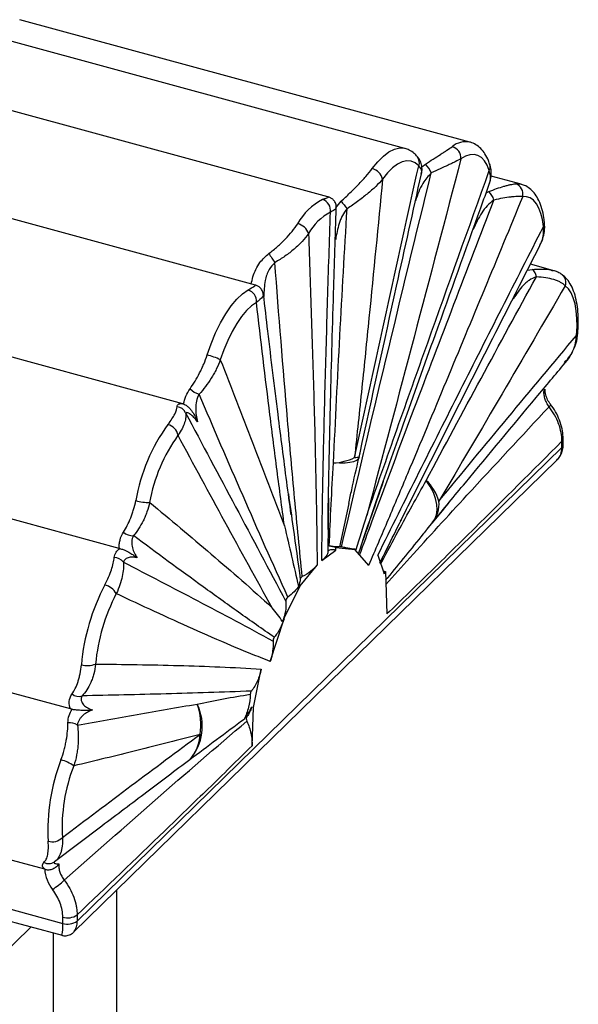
# Paper-space layout '_Trimétrica' of a CAD drawing. Header units: millimetres. Extents: x -964 to -385, y -1210 to 351.
# Tile 9 of 9: x -491 to -385, y 165 to 351. Entities that reach past the tile are written whole.
import ezdxf

# ---------------------------------------------------------------- set-up
doc = ezdxf.new("R2010")
doc.units = ezdxf.units.MM

psp = doc.layouts.new('_Trimétrica')

# ---------------------------------------------------------------- linework, layer by layer
at = {"color": 7, "linetype": 'Continuous', "lineweight": 25}
for p, q in [((-418.2, 326.38), (-503.11, 349.46)), ((-405.95, 327.56), (-490.85, 350.64)), ((-432.69, 317.23), (-515.43, 339.72)), ((-446.36, 300.58), (-528.53, 322.92)), ((-396.26, 319.62), (-401.92, 321.16)), ((-390.3, 303.38), (-394.51, 304.52)), ((-390.43, 303.36), (-390.32, 303.32)), ((-460.08, 278.24), (-539.54, 299.83)), ((-472.1, 250.97), (-551.69, 272.6)), ((-388.56, 269.97), (-388.56, 271.15)), ((-388.33, 270.45), (-388.33, 271.63)), ((-480.03, 180.69), (-388.56, 269.97)), ((-480.67, 178.6), (-389.49, 267.59)), ((-432.6, 260.44), (-432.7, 250.36)), ((-428.78, 259.45), (-430.51, 251.28)), ((-410.92, 258.33), (-413.02, 255.77)), ((-409.88, 259.6), (-410.97, 258.27)), ((-419.07, 256.15), (-418.85, 256.37)), ((-413.96, 254.59), (-412.89, 255.88)), ((-433.84, 248.7), (-431.22, 250.63)), ((-431.22, 250.63), (-431.18, 251.11)), ((-431.18, 251.11), (-427.6, 250.78)), ((-427.63, 250.67), (-427.6, 250.78)), ((-427.63, 250.67), (-425.02, 247.77)), ((-423.29, 249.66), (-422.12, 246.18)), ((-437.95, 243.93), (-434.75, 247.8)), ((-421.87, 246.62), (-421.57, 238.6)), ((-440.99, 237.7), (-437.95, 243.93)), ((-438.1, 243.96), (-437.95, 243.93)), ((-481.25, 220.7), (-559.81, 242.05)), ((-443.57, 229.67), (-440.96, 237.67)), ((-440.99, 237.7), (-440.96, 237.67)), ((-446.77, 220.95), (-445.3, 228.18)), ((-446.77, 220.95), (-447.09, 221.03)), ((-447.02, 213.75), (-446.77, 220.95)), ((-486.14, 190.48), (-564.23, 211.7)), ((-567.64, 203.33), (-482.73, 180.26)), ((-565.45, 200.47), (-482.87, 178.03)), ((-475.35, 198.62), (-484.29, 191.87)), ((-472.52, 121.63), (-472.52, 186.56)), ((-482.73, 180.26), (-482.73, 181.44)), ((-480.03, 181.87), (-480.03, 180.69)), ((-585.59, 85.05), (-488.71, 179.61)), ((-484.52, 178.47), (-484.52, 121.63))]:
    psp.add_line(p, q, dxfattribs=at)
at = {"color": 8, "linetype": 'Continuous', "lineweight": 25}
for p, q in [((-414.98, 322.89), (-414.31, 323.42)), ((-402.85, 317.97), (-402.37, 318.22)), ((-431.23, 315.18), (-430.22, 316.44)), ((-405.29, 311.07), (-405.22, 311.38)), ((-431.24, 309.19), (-431.3, 309.58)), ((-395.08, 303.39), (-394.17, 303.56)), ((-397.7, 298.02), (-397.41, 298.83))]:
    psp.add_line(p, q, dxfattribs=at)
at = {"color": 8, "linetype": 'Continuous', "lineweight": 25, "flags": 128}
for points in [[(-424.36, 322.56), (-423.3, 323.87), (-422.24, 324.94), (-421.18, 325.74), (-420.15, 326.25), (-419.16, 326.47), (-418.24, 326.39), (-418.2, 326.38)], [(-397.33, 319.7), (-396.49, 319.68), (-396.26, 319.62)], [(-426.81, 268.14), (-426.97, 267.83), (-427.33, 267.54), (-427.87, 267.31), (-428.59, 267.15), (-429.47, 267.05), (-430.49, 267.03), (-431.64, 267.07)], [(-427.68, 268.09), (-427.41, 268.11), (-427.19, 268.14), (-427.01, 268.18), (-426.87, 268.24), (-426.79, 268.3), (-426.76, 268.36)]]:
    psp.add_lwpolyline(points, dxfattribs=at)
at = {"color": 7, "linetype": 'Continuous', "lineweight": 25, "flags": 128}
for points in [[(-402.26, 322.18), (-402.66, 323.2), (-403.16, 324.03), (-403.75, 324.65), (-404.41, 325.05), (-405.14, 325.23), (-405.92, 325.18), (-406.75, 324.9), (-407.6, 324.41)], [(-415.58, 323.06), (-416.24, 323.65), (-416.99, 323.98), (-417.8, 324.05), (-418.67, 323.86), (-419.58, 323.41), (-420.52, 322.7), (-421.46, 321.76), (-422.39, 320.59)], [(-392.05, 311.63), (-392.24, 312.95), (-392.53, 314.12), (-392.91, 315.13), (-393.37, 315.95), (-393.92, 316.59), (-394.54, 317.03), (-395.22, 317.26), (-395.96, 317.28)], [(-455.48, 287.43), (-454.73, 289.55), (-453.89, 291.58), (-452.97, 293.46), (-451.98, 295.17), (-450.95, 296.67), (-449.89, 297.94), (-448.82, 298.96), (-447.77, 299.7)], [(-385.79, 291.13), (-385.71, 292.78), (-385.73, 294.33), (-385.85, 295.76), (-386.08, 297.05), (-386.41, 298.19), (-386.83, 299.14), (-387.34, 299.91), (-387.93, 300.48)], [(-446.2, 297.35), (-447.13, 296.69), (-448.07, 295.8), (-449, 294.68), (-449.91, 293.35), (-450.78, 291.84), (-451.6, 290.18), (-452.34, 288.4), (-453, 286.52)], [(-413.02, 255.77), (-412.53, 256.47), (-412.22, 257.3), (-412.09, 258.24), (-412.14, 259.26), (-412.39, 260.35), (-412.81, 261.49), (-413.41, 262.64), (-414.16, 263.78)], [(-422.12, 246.18), (-422.06, 246.28), (-421.87, 246.62)]]:
    psp.add_lwpolyline(points, dxfattribs=at)
at = {"color": 8, "linetype": 'Continuous', "lineweight": 25}
for centre, radius, start, end in [((-406.71, 323.74), 3.9, 78.7183, 130.1558), ((-417.17, 323.74), 1.73, 336.7068, 39.4454), ((-403.43, 322.88), 1.37, 329.1773, 16.7691), ((-392.78, 312.25), 0.951, 319.9014, 4.2783), ((-389.65, 301.12), 1.84, 339.4004, 51.612), ((-385.99, 291.51), 0.43, 297.8607, 352.0842), ((-391.36, 278.29), 0.719, 302.0011, 343.0658), ((-388.99, 271.65), 0.664, 310.6336, 358.1164), ((-391.79, 269.86), 3.23, 315.3545, 1.9113), ((-388.99, 270.47), 0.664, 310.6406, 357.9975), ((-490.83, 179.65), 8.12, 348.4642, 4.2908), ((-482.94, 180.43), 2.92, 321.8519, 5.1301)]:
    psp.add_arc(centre, radius, start, end, dxfattribs=at)
at = {"color": 7, "linetype": 'Continuous', "lineweight": 25}
for centre, radius, start, end in [((-409.89, 324.52), 2.29, 357.1117, 73.2773), ((-418.28, 319.56), 5.54, 23.595, 44.2317), ((-425.02, 319.93), 2.71, 14.2814, 75.9525), ((-397.96, 317.75), 2.06, 346.9447, 72.0757), ((-404.42, 315.83), 3.15, 14.896, 49.3768), ((-428.31, 306.51), 11.58, 117.9042, 150.7166), ((-434.38, 314.67), 2.17, 351.5915, 72.4699), ((-384.35, 351.54), 57.76, 217.4302, 219.2349), ((-427.45, 305.32), 10.22, 117.9042, 150.7166), ((-439.08, 309.37), 2.88, 19.218, 76.4932), ((-429.1, 314.95), 16.94, 209.5865, 216.5123), ((-395.39, 301.94), 2.03, 6.3402, 53.1032), ((-448.43, 297.56), 2.24, 354.6012, 72.8822), ((-458.61, 275.02), 12.8, 63.9903, 75.821), ((-456, 283.67), 3.76, 223.8963, 254.6308), ((-461.36, 275.73), 1.96, 23.3865, 83.9789), ((-434.61, 253.93), 34.87, 144.2125, 170.0094), ((-463.54, 271.8), 2.61, 10.6785, 75.4738), ((-436.03, 254.29), 30.77, 144.2125, 170.0094), ((-432.22, 277.47), 10.42, 273.2262, 295.8184), ((-436.53, 270.5), 10, 346.3344, 347.6895), ((-420.82, 257), 9.51, 17.6414, 45.5005), ((-466.52, 268.04), 8.41, 253.2814, 271.3625), ((-417.14, 259.28), 5.41, 319.5935, 6.3675), ((-469.55, 255.87), 2.51, 226.657, 273.5128), ((-434.41, 240.25), 11.33, 73.433, 80.025), ((-472.99, 247.16), 2.09, 35.931, 90.9066), ((-421.72, 247.72), 1.11, 237.7271, 262.6087), ((-439.38, 225.48), 40, 152.2916, 174.8985), ((-475.53, 240.85), 3.31, 28.6167, 77.1313), ((-441.37, 226.03), 35.3, 152.2916, 174.8985), ((-478.05, 232.71), 3.85, 252.3056, 293.1788), ((-479.71, 225.07), 2, 230.5292, 288.0076), ((-465.93, 217.42), 9.53, 318.6139, 26.085), ((-467.7, 217.75), 11.03, 350.2915, 20.4433), ((-481.38, 215.7), 2.4, 53.9919, 99.0088), ((-447.52, 218.23), 1.13, 141.2092, 153.1682), ((-464.57, 216.26), 7.75, 318.4012, 357.2859), ((-448.96, 197.83), 36.59, 158.7725, 183.2416), ((-484.6, 204.6), 6.66, 53.6884, 76.6441), ((-450.57, 198.27), 32.28, 158.7725, 183.2416), ((-484.72, 198.37), 2.72, 253.6133, 315.1048), ((-485.36, 193.36), 1.83, 240.041, 305.7144), ((-479.35, 190.92), 6.8, 183.7278, 218.6545), ((-493.63, 200.4), 16.4, 303.1462, 313.045), ((-481.82, 184.38), 3.08, 252.696, 305.3989), ((-481.82, 183.2), 3.08, 252.696, 305.3989)]:
    psp.add_arc(centre, radius, start, end, dxfattribs=at)
for points, knots in [([(-414.31, 323.42), (-413.3, 324.07), (-412.34, 324.68), (-411.25, 325.38), (-411.04, 325.52), (-410.63, 325.78), (-410.43, 325.91), (-409.87, 326.28), (-409.53, 326.51), (-409.23, 326.72)], [0, 0, 0, 0, 0.5, 0.5, 0.625, 0.625, 0.75, 0.75, 1, 1, 1, 1]), ([(-402.12, 323.27), (-402.21, 323.55), (-402.47, 324.29), (-403.02, 325.34), (-403.81, 326.35), (-404.74, 327.07), (-405.5, 327.48), (-405.95, 327.55), (-406.02, 327.56)], [0, 0, 0, 0, 0.131897, 0.362628, 0.575142, 0.772325, 0.962064, 1, 1, 1, 1]), ([(-415.84, 324.84), (-416.02, 325.04), (-416.47, 325.52), (-417.24, 326.06), (-417.88, 326.25), (-418.15, 326.33)], [0, 0, 0, 0, 0.291143, 0.701198, 1, 1, 1, 1]), ([(-427.68, 268.09), (-425.69, 277.25), (-423.67, 286.41), (-419.64, 304.74), (-417.61, 313.9), (-415.58, 323.06)], [0, 0, 0, 0, 0.5, 0.5, 1, 1, 1, 1]), ([(-407.6, 324.41), (-410.54, 313.2), (-413.49, 301.99), (-419.42, 279.58), (-422.39, 268.38), (-425.38, 257.18)], [0, 0, 0, 0, 0.5, 0.5, 1, 1, 1, 1]), ([(-415.08, 321.53), (-415.05, 321.61), (-414.93, 322.01), (-414.92, 322.79), (-415.16, 323.79), (-415.5, 324.5), (-415.81, 324.79), (-415.85, 324.83)], [0, 0, 0, 0, 0.0795863, 0.3700914, 0.6515113, 0.9505884, 1, 1, 1, 1]), ([(-407.6, 324.41), (-407.91, 324.24), (-408.27, 324.06), (-408.87, 323.76), (-409.08, 323.66), (-409.53, 323.45), (-409.77, 323.34), (-410.49, 323), (-411, 322.77), (-412.07, 322.28), (-412.63, 322.03), (-413.21, 321.77)], [0, 0, 0, 0, 0.25, 0.25, 0.375, 0.375, 0.5, 0.5, 0.75, 0.75, 1, 1, 1, 1]), ([(-402.3, 319.61), (-402.22, 319.8), (-401.98, 320.38), (-401.86, 321.4), (-401.87, 322.45), (-402.09, 323.05), (-402.16, 323.26)], [0, 0, 0, 0, 0.161401, 0.500765, 0.822968, 1, 1, 1, 1]), ([(-430.22, 316.44), (-429.64, 316.94), (-429.08, 317.46), (-428, 318.49), (-427.48, 319.01), (-426.72, 319.79), (-426.47, 320.05), (-426, 320.57), (-425.77, 320.83), (-425.11, 321.58), (-424.71, 322.07), (-424.36, 322.56)], [0, 0, 0, 0, 0.25, 0.25, 0.5, 0.5, 0.625, 0.625, 0.75, 0.75, 1, 1, 1, 1]), ([(-430.12, 251.23), (-427.38, 263), (-424.59, 274.77), (-418.94, 298.28), (-416.08, 310.03), (-413.21, 321.77)], [0, 0, 0, 0, 0.5, 0.5, 1, 1, 1, 1]), ([(-426.77, 268.36), (-426.73, 268.57), (-424.42, 279.23), (-420.52, 296.97), (-416.63, 314.5), (-415.06, 321.56)], [0, 0, 0, 0, 0.011324, 0.601776, 1, 1, 1, 1]), ([(-425.38, 257.18), (-423.48, 262.62), (-421.57, 268.05), (-417.74, 278.9), (-415.81, 284.32), (-410.02, 300.56), (-406.14, 311.38), (-402.26, 322.18)], [0, 0, 0, 0, 0.25, 0.25, 0.5, 0.5, 1, 1, 1, 1]), ([(-422.39, 320.59), (-422.76, 320.13), (-423.2, 319.67), (-423.93, 318.96), (-424.19, 318.73), (-424.73, 318.25), (-425.02, 318.01), (-425.89, 317.29), (-426.49, 316.82), (-427.75, 315.9), (-428.41, 315.45), (-429.09, 315.01)], [0, 0, 0, 0, 0.25, 0.25, 0.375, 0.375, 0.5, 0.5, 0.75, 0.75, 1, 1, 1, 1]), ([(-422.39, 320.59), (-423.23, 311.87), (-424.08, 303.14), (-425.4, 290.02), (-425.84, 285.64), (-426.75, 276.88), (-427.21, 272.49), (-427.68, 268.09)], [0, 0, 0, 0, 0.5, 0.5, 0.75, 0.75, 1, 1, 1, 1]), ([(-426.12, 252.46), (-425.26, 254.97), (-422.75, 262.26), (-418.18, 275.19), (-411.61, 293.57), (-406.19, 308.7), (-402.79, 318.14), (-402.25, 319.62)], [0, 0, 0, 0, 0.111654, 0.323058, 0.576881, 0.933626, 1, 1, 1, 1]), ([(-402.37, 318.22), (-401.33, 318.64), (-400.37, 318.98), (-399.29, 319.29), (-399.08, 319.35), (-398.67, 319.46), (-398.48, 319.5), (-397.93, 319.62), (-397.6, 319.67), (-397.33, 319.7)], [0, 0, 0, 0, 0.5, 0.5, 0.625, 0.625, 0.75, 0.75, 1, 1, 1, 1]), ([(-391.83, 312.32), (-391.87, 312.64), (-391.98, 313.59), (-392.3, 315.05), (-392.85, 316.53), (-393.56, 317.74), (-394.4, 318.65), (-395.28, 319.3), (-395.92, 319.49), (-396.2, 319.57)], [0, 0, 0, 0, 0.0917182, 0.2705119, 0.4522855, 0.6123382, 0.759327, 0.897036, 1, 1, 1, 1]), ([(-431.15, 315.19), (-431.14, 315.32), (-431.11, 315.7), (-431.35, 316.27), (-431.76, 316.77), (-432.21, 317.07), (-432.54, 317.2), (-432.68, 317.22), (-432.69, 317.23)], [0, 0, 0, 0, 0.136211, 0.394218, 0.624178, 0.813089, 0.975695, 1, 1, 1, 1]), ([(-395.96, 317.28), (-400.76, 305.64), (-405.58, 294.02), (-412.83, 276.62), (-415.25, 270.82), (-418.9, 262.16), (-420.12, 259.27), (-422.56, 253.51), (-423.79, 250.63), (-425.02, 247.77)], [0, 0, 0, 0, 0.5, 0.5, 0.75, 0.75, 0.875, 0.875, 1, 1, 1, 1]), ([(-401.38, 316.64), (-401.86, 316.33), (-402.28, 315.97), (-403.04, 315.15), (-403.38, 314.69), (-403.99, 313.73), (-404.27, 313.23), (-404.8, 312.18), (-405.05, 311.63), (-405.29, 311.07)], [0, 0, 0, 0, 0.25, 0.25, 0.5, 0.5, 0.75, 0.75, 1, 1, 1, 1]), ([(-395.96, 317.28), (-396.23, 317.31), (-396.56, 317.31), (-397.13, 317.29), (-397.34, 317.28), (-397.77, 317.25), (-397.99, 317.22), (-398.69, 317.14), (-399.19, 317.07), (-400.24, 316.88), (-400.8, 316.77), (-401.38, 316.64)], [0, 0, 0, 0, 0.25, 0.25, 0.375, 0.375, 0.5, 0.5, 0.75, 0.75, 1, 1, 1, 1]), ([(-433.84, 248.7), (-433.83, 251.38), (-433.8, 254.08), (-433.72, 259.5), (-433.67, 262.22), (-433.51, 270.39), (-433.38, 275.86), (-433.08, 286.83), (-432.92, 292.32), (-432.59, 303.33), (-432.41, 308.84), (-432.23, 314.35)], [0, 0, 0, 0, 0.125, 0.125, 0.25, 0.25, 0.5, 0.5, 0.75, 0.75, 1, 1, 1, 1]), ([(-432.68, 254.53), (-432.67, 255.69), (-432.64, 259.54), (-432.47, 267.13), (-432.17, 280.81), (-431.7, 297.14), (-431.29, 309.84), (-431.12, 315.2)], [0, 0, 0, 0, 0.058136, 0.194632, 0.376179, 0.737202, 1, 1, 1, 1]), ([(-431.64, 267.07), (-431.28, 275.06), (-430.88, 283.05), (-430.02, 299.03), (-429.56, 307.02), (-429.09, 315.01)], [0, 0, 0, 0, 0.5, 0.5, 1, 1, 1, 1]), ([(-429.09, 315.01), (-429.44, 314.61), (-429.72, 314.17), (-430.09, 313.46), (-430.2, 313.22), (-430.4, 312.73), (-430.49, 312.49), (-430.73, 311.74), (-430.86, 311.23), (-431.08, 310.22), (-431.17, 309.7), (-431.24, 309.19)], [0, 0, 0, 0, 0.25, 0.25, 0.375, 0.375, 0.5, 0.5, 0.75, 0.75, 1, 1, 1, 1]), ([(-443.83, 306.59), (-443.27, 306.99), (-442.74, 307.42), (-441.7, 308.33), (-441.22, 308.8), (-440.29, 309.75), (-439.85, 310.25), (-439.07, 311.21), (-438.71, 311.69), (-438.4, 312.17)], [0, 0, 0, 0, 0.25, 0.25, 0.5, 0.5, 0.75, 0.75, 1, 1, 1, 1]), ([(-392.75, 308.07), (-392.64, 308.25), (-392.29, 308.88), (-391.96, 310.01), (-391.75, 311.26), (-391.83, 312.02), (-391.86, 312.32)], [0, 0, 0, 0, 0.140978, 0.478928, 0.800784, 1, 1, 1, 1]), ([(-436.36, 310.32), (-436.7, 309.82), (-437.1, 309.33), (-438.01, 308.36), (-438.52, 307.87), (-439.61, 306.93), (-440.19, 306.48), (-441.42, 305.63), (-442.05, 305.23), (-442.71, 304.87)], [0, 0, 0, 0, 0.25, 0.25, 0.5, 0.5, 0.75, 0.75, 1, 1, 1, 1]), ([(-436.36, 310.32), (-436.18, 305.16), (-436, 300), (-435.67, 289.65), (-435.51, 284.47), (-435.21, 274.07), (-435.08, 268.86), (-434.92, 261.01), (-434.87, 258.38), (-434.79, 253.11), (-434.76, 250.47), (-434.75, 247.8)], [0, 0, 0, 0, 0.25, 0.25, 0.5, 0.5, 0.75, 0.75, 0.875, 0.875, 1, 1, 1, 1]), ([(-423.29, 249.66), (-420.71, 254.88), (-418.12, 260.08), (-412.93, 270.44), (-410.33, 275.6), (-402.51, 291.08), (-397.28, 301.36), (-392.05, 311.63)], [0, 0, 0, 0, 0.25, 0.25, 0.5, 0.5, 1, 1, 1, 1]), ([(-392.75, 308.09), (-392.62, 308.34), (-392.24, 309.01), (-391.97, 310.22), (-392.02, 311.16), (-392.05, 311.63)], [0, 0, 0, 0, 0.220695, 0.60371, 1, 1, 1, 1]), ([(-422.9, 248.19), (-421.11, 251.8), (-416.83, 260.49), (-409.32, 275.37), (-401.03, 291.72), (-395.27, 303.02), (-392.7, 308.06)], [0, 0, 0, 0, 0.178823, 0.430314, 0.745886, 1, 1, 1, 1]), ([(-437.53, 245.64), (-438.04, 250.56), (-438.52, 255.49), (-439.45, 265.35), (-439.89, 270.29), (-441.17, 285.1), (-441.96, 294.99), (-442.71, 304.87)], [0, 0, 0, 0, 0.25, 0.25, 0.5, 0.5, 1, 1, 1, 1]), ([(-388.52, 302.54), (-388.65, 302.64), (-389.04, 302.94), (-389.67, 303.21), (-390.22, 303.34), (-390.43, 303.38)], [0, 0, 0, 0, 0.2243563, 0.6953096, 1, 1, 1, 1]), ([(-385.56, 291.46), (-385.54, 291.83), (-385.46, 292.91), (-385.46, 294.63), (-385.61, 296.55), (-385.94, 298.31), (-386.45, 299.85), (-387.11, 301.12), (-387.81, 302), (-388.32, 302.42), (-388.51, 302.57)], [0, 0, 0, 0, 0.075601, 0.220341, 0.366462, 0.514761, 0.665838, 0.802169, 0.927697, 1, 1, 1, 1]), ([(-414.16, 263.78), (-410.73, 270.2), (-407.28, 276.61), (-400.35, 289.4), (-396.87, 295.78), (-393.38, 302.16)], [0, 0, 0, 0, 0.5, 0.5, 1, 1, 1, 1]), ([(-393.38, 302.16), (-393.9, 302), (-394.34, 301.78), (-394.95, 301.36), (-395.15, 301.21), (-395.52, 300.89), (-395.7, 300.72), (-396.21, 300.18), (-396.52, 299.78), (-397.13, 298.94), (-397.42, 298.49), (-397.7, 298.02)], [0, 0, 0, 0, 0.25, 0.25, 0.375, 0.375, 0.5, 0.5, 0.75, 0.75, 1, 1, 1, 1]), ([(-387.93, 300.48), (-388.16, 300.71), (-388.46, 300.93), (-389, 301.22), (-389.2, 301.31), (-389.62, 301.48), (-389.85, 301.56), (-390.55, 301.77), (-391.07, 301.88), (-392.17, 302.06), (-392.76, 302.12), (-393.38, 302.16)], [0, 0, 0, 0, 0.25, 0.25, 0.375, 0.375, 0.5, 0.5, 0.75, 0.75, 1, 1, 1, 1]), ([(-444.9, 298.84), (-444.91, 298.99), (-444.94, 299.38), (-445.28, 299.93), (-445.78, 300.36), (-446.17, 300.55), (-446.34, 300.58), (-446.36, 300.58)], [0, 0, 0, 0, 0.172525, 0.476926, 0.748346, 0.975823, 1, 1, 1, 1]), ([(-439.63, 257.31), (-439.91, 259.38), (-440.76, 265.67), (-442.24, 277.16), (-443.69, 288.97), (-444.58, 296.54), (-444.86, 298.85)], [0, 0, 0, 0, 0.150577, 0.459122, 0.834302, 1, 1, 1, 1]), ([(-387.93, 300.48), (-391.89, 293.68), (-395.86, 286.9), (-403.8, 273.36), (-407.78, 266.6), (-411.76, 259.88)], [0, 0, 0, 0, 0.5, 0.5, 1, 1, 1, 1]), ([(-440.91, 255.19), (-441.38, 258.65), (-441.84, 262.14), (-442.75, 269.13), (-443.19, 272.64), (-444.51, 283.2), (-445.36, 290.26), (-446.2, 297.35)], [0, 0, 0, 0, 0.25, 0.25, 0.5, 0.5, 1, 1, 1, 1]), ([(-388.1, 285.8), (-388.02, 285.88), (-387.53, 286.37), (-386.85, 287.43), (-386.11, 288.92), (-385.68, 290.28), (-385.62, 291.13), (-385.6, 291.46)], [0, 0, 0, 0, 0.050059, 0.325362, 0.590597, 0.843374, 1, 1, 1, 1]), ([(-411.76, 259.88), (-407.44, 265.13), (-403.11, 270.35), (-394.45, 280.77), (-390.12, 285.96), (-385.79, 291.13)], [0, 0, 0, 0, 0.5, 0.5, 1, 1, 1, 1]), ([(-458.71, 281.06), (-458.39, 281.52), (-458.07, 281.99), (-457.47, 282.98), (-457.18, 283.5), (-456.77, 284.3), (-456.63, 284.58), (-456.37, 285.13), (-456.24, 285.41), (-455.89, 286.26), (-455.67, 286.84), (-455.48, 287.43)], [0, 0, 0, 0, 0.25, 0.25, 0.5, 0.5, 0.625, 0.625, 0.75, 0.75, 1, 1, 1, 1]), ([(-453, 286.52), (-453.22, 285.91), (-453.47, 285.31), (-453.9, 284.44), (-454.05, 284.15), (-454.37, 283.59), (-454.54, 283.3), (-455.05, 282.48), (-455.42, 281.96), (-456.18, 280.96), (-456.58, 280.49), (-457, 280.04)], [0, 0, 0, 0, 0.25, 0.25, 0.375, 0.375, 0.5, 0.5, 0.75, 0.75, 1, 1, 1, 1]), ([(-453, 286.52), (-450.97, 281.32), (-448.95, 276.12), (-444.92, 265.68), (-442.9, 260.44), (-440.91, 255.19)], [0, 0, 0, 0, 0.5, 0.5, 1, 1, 1, 1]), ([(-412.89, 255.96), (-410.85, 258.43), (-404.37, 266.26), (-396.05, 276.26), (-389.77, 283.75), (-387.95, 285.93)], [0, 0, 0, 0, 0.245677, 0.780846, 1, 1, 1, 1]), ([(-459.93, 278.19), (-459.83, 278.69), (-459.68, 279.19), (-459.28, 280.16), (-459.03, 280.62), (-458.71, 281.06)], [0, 0, 0, 0, 0.5, 0.5, 1, 1, 1, 1]), ([(-390.98, 277.68), (-391.16, 277.92), (-391.32, 278.18), (-391.58, 278.7), (-391.69, 278.97), (-391.85, 279.52), (-391.9, 279.79), (-391.95, 280.33), (-391.94, 280.59), (-391.91, 280.85)], [0, 0, 0, 0, 0.25, 0.25, 0.5, 0.5, 0.75, 0.75, 1, 1, 1, 1]), ([(-391.77, 280.94), (-391.77, 280.93), (-391.77, 280.89), (-391.85, 280.86), (-391.9, 280.85), (-391.91, 280.85)], [0, 0, 0, 0, 0.281376, 0.98628, 1, 1, 1, 1]), ([(-390.67, 278.08), (-390.78, 278.23), (-391.1, 278.67), (-391.49, 279.46), (-391.73, 280.32), (-391.72, 280.78), (-391.72, 280.98)], [0, 0, 0, 0, 0.1510873, 0.4600413, 0.7677535, 1, 1, 1, 1]), ([(-457, 280.04), (-457.24, 279.62), (-457.39, 279.18), (-457.59, 278.28), (-457.64, 277.82), (-457.65, 276.93), (-457.61, 276.5), (-457.5, 275.65), (-457.42, 275.24), (-457.32, 274.85)], [0, 0, 0, 0, 0.25, 0.25, 0.5, 0.5, 0.75, 0.75, 1, 1, 1, 1]), ([(-440.25, 241.76), (-443.12, 248.1), (-445.93, 254.47), (-451.5, 267.23), (-454.26, 273.63), (-457, 280.04)], [0, 0, 0, 0, 0.5, 0.5, 1, 1, 1, 1]), ([(-462.89, 274.32), (-462.59, 274.7), (-462.34, 275.05), (-461.91, 275.71), (-461.73, 276.02), (-461.31, 276.86), (-461.18, 277.32), (-461.16, 277.68)], [0, 0, 0, 0, 0.25, 0.25, 0.5, 0.5, 1, 1, 1, 1]), ([(-461.16, 277.68), (-461.14, 277.93), (-461.01, 278.1), (-460.72, 278.24), (-460.6, 278.27), (-460.35, 278.28), (-460.22, 278.27), (-460.08, 278.24)], [0, 0, 0, 0, 0.5, 0.5, 0.75, 0.75, 1, 1, 1, 1]), ([(-459.93, 278.19), (-459.72, 278.11), (-459.5, 277.99), (-459.12, 277.7), (-458.96, 277.55), (-458.67, 277.24), (-458.55, 277.09), (-458.33, 276.8), (-458.24, 276.65), (-457.97, 276.22), (-457.82, 275.94), (-457.56, 275.39), (-457.44, 275.12), (-457.32, 274.85)], [0, 0, 0, 0, 0.125, 0.125, 0.25, 0.25, 0.375, 0.375, 0.5, 0.5, 0.75, 0.75, 1, 1, 1, 1]), ([(-457.32, 274.85), (-457.54, 275.15), (-457.76, 275.42), (-458.21, 275.89), (-458.44, 276.09), (-458.76, 276.31), (-458.87, 276.38), (-459.07, 276.48), (-459.16, 276.52), (-459.41, 276.6), (-459.54, 276.59), (-459.56, 276.51)], [0, 0, 0, 0, 0.25, 0.25, 0.5, 0.5, 0.625, 0.625, 0.75, 0.75, 1, 1, 1, 1]), ([(-388.56, 271.15), (-388.56, 271.69), (-388.67, 272.79), (-388.98, 273.91), (-389.39, 275.04), (-389.65, 275.59), (-390.1, 276.39), (-390.26, 276.65), (-390.6, 277.17), (-390.79, 277.43), (-390.98, 277.68)], [0, 0, 0, 0, 0.25, 0.5, 0.5, 0.75, 0.75, 0.875, 0.875, 1, 1, 1, 1]), ([(-388.33, 271.63), (-388.36, 272.13), (-388.4, 273.16), (-388.82, 274.75), (-389.51, 276.32), (-390.15, 277.44), (-390.61, 277.98), (-390.69, 278.07)], [0, 0, 0, 0, 0.223837, 0.464352, 0.707675, 0.951683, 1, 1, 1, 1]), ([(-459.56, 276.51), (-459.51, 276.25), (-459.5, 275.97), (-459.55, 275.36), (-459.62, 275.03), (-459.85, 274.32), (-460.01, 273.93), (-460.42, 273.13), (-460.67, 272.71), (-460.98, 272.28)], [0, 0, 0, 0, 0.25, 0.25, 0.5, 0.5, 0.75, 0.75, 1, 1, 1, 1]), ([(-459.56, 276.51), (-456.43, 270.63), (-453.28, 264.74), (-446.98, 252.91), (-443.81, 246.96), (-440.64, 240.97)], [0, 0, 0, 0, 0.5, 0.5, 1, 1, 1, 1]), ([(-443.21, 239.77), (-446.2, 245.13), (-449.17, 250.53), (-455.09, 261.38), (-458.04, 266.82), (-460.98, 272.28)], [0, 0, 0, 0, 0.5, 0.5, 1, 1, 1, 1]), ([(-388.56, 271.15), (-394.06, 265.65), (-399.56, 260.18), (-407.81, 252.02), (-410.56, 249.32), (-416.07, 243.93), (-418.82, 241.25), (-421.57, 238.6)], [0, 0, 0, 0, 0.5, 0.5, 0.75, 0.75, 1, 1, 1, 1]), ([(-389.51, 267.61), (-389.31, 267.82), (-388.86, 268.28), (-388.46, 269.22), (-388.33, 269.99), (-388.33, 270.4), (-388.33, 270.45)], [0, 0, 0, 0, 0.273931, 0.613289, 0.954979, 1, 1, 1, 1]), ([(-428.76, 259.45), (-428.58, 260.3), (-427.97, 263.17), (-427.34, 266.06), (-426.82, 268.07), (-426.81, 268.13)], [0, 0, 0, 0, 0.293361, 0.979353, 1, 1, 1, 1]), ([(-422.25, 263.6), (-422.35, 263.31), (-423.93, 258.76), (-425.51, 254.21), (-426.98, 249.95)], [0, 0, 0, 0, 0.062933, 1, 1, 1, 1]), ([(-471.27, 254.05), (-471.02, 254.44), (-470.78, 254.86), (-470.32, 255.75), (-470.11, 256.22), (-469.81, 256.97), (-469.71, 257.23), (-469.53, 257.75), (-469.44, 258.02), (-469.2, 258.84), (-469.06, 259.4), (-468.94, 259.98)], [0, 0, 0, 0, 0.25, 0.25, 0.5, 0.5, 0.625, 0.625, 0.75, 0.75, 1, 1, 1, 1]), ([(-440.16, 261.25), (-439.86, 259.1), (-439.13, 253.77), (-438.37, 248.39), (-437.92, 245.18)], [0, 0, 0, 0, 0.402416, 1, 1, 1, 1]), ([(-466.32, 259.63), (-466.47, 259.01), (-466.64, 258.41), (-466.95, 257.54), (-467.06, 257.26), (-467.3, 256.7), (-467.43, 256.43), (-467.82, 255.63), (-468.11, 255.13), (-468.72, 254.2), (-469.05, 253.77), (-469.39, 253.37)], [0, 0, 0, 0, 0.25, 0.25, 0.375, 0.375, 0.5, 0.5, 0.75, 0.75, 1, 1, 1, 1]), ([(-466.32, 259.63), (-462.44, 256.41), (-458.56, 253.17), (-452.78, 248.23), (-450.85, 246.57), (-447.02, 243.21), (-445.11, 241.51), (-443.21, 239.77)], [0, 0, 0, 0, 0.5, 0.5, 0.75, 0.75, 1, 1, 1, 1]), ([(-440.91, 255.19), (-440.44, 253.27), (-440, 251.37), (-439.12, 247.57), (-438.7, 245.69), (-438.28, 243.81)], [0, 0, 0, 0, 0.5, 0.5, 1, 1, 1, 1]), ([(-413.98, 254.6), (-414.23, 254.3), (-415.62, 252.6), (-416.98, 250.93), (-418.09, 249.56)], [0, 0, 0, 0, 0.181005, 1, 1, 1, 1]), ([(-472.1, 250.97), (-472.1, 251.23), (-472.09, 251.49), (-472.03, 252.01), (-471.99, 252.28), (-471.79, 253.06), (-471.58, 253.57), (-471.27, 254.05)], [0, 0, 0, 0, 0.25, 0.25, 0.5, 0.5, 1, 1, 1, 1]), ([(-469.39, 253.37), (-469.59, 253), (-469.68, 252.61), (-469.72, 252.03), (-469.71, 251.84), (-469.67, 251.46), (-469.64, 251.28), (-469.5, 250.74), (-469.37, 250.4), (-469.06, 249.76), (-468.88, 249.46), (-468.68, 249.19)], [0, 0, 0, 0, 0.25, 0.25, 0.375, 0.375, 0.5, 0.5, 0.75, 0.75, 1, 1, 1, 1]), ([(-442.82, 234.21), (-445.09, 235.77), (-447.33, 237.35), (-451.8, 240.52), (-454.02, 242.11), (-460.65, 246.91), (-465.03, 250.13), (-469.39, 253.37)], [0, 0, 0, 0, 0.25, 0.25, 0.5, 0.5, 1, 1, 1, 1]), ([(-473.02, 249.25), (-472.98, 249.63), (-472.85, 249.96), (-472.48, 250.52), (-472.25, 250.76), (-471.99, 250.94)], [0, 0, 0, 0, 0.5, 0.5, 1, 1, 1, 1]), ([(-471.99, 250.94), (-471.77, 250.89), (-471.53, 250.81), (-471.1, 250.65), (-470.91, 250.56), (-470.56, 250.4), (-470.41, 250.32), (-470.12, 250.16), (-469.99, 250.09), (-469.63, 249.87), (-469.42, 249.73), (-469.03, 249.45), (-468.85, 249.32), (-468.68, 249.19)], [0, 0, 0, 0, 0.125, 0.125, 0.25, 0.25, 0.375, 0.375, 0.5, 0.5, 0.75, 0.75, 1, 1, 1, 1]), ([(-431.22, 250.63), (-431.37, 250.67), (-431.54, 250.7), (-431.87, 250.72), (-432.04, 250.71), (-432.33, 250.65), (-432.46, 250.61), (-432.64, 250.5), (-432.69, 250.43), (-432.7, 250.36)], [0, 0, 0, 0, 0.25, 0.25, 0.5, 0.5, 0.75, 0.75, 1, 1, 1, 1]), ([(-430.51, 251.28), (-430.61, 251.24), (-430.82, 251.23), (-431.31, 251.26), (-431.51, 251.28), (-431.94, 251.34), (-432.18, 251.37), (-432.45, 251.41)], [0, 0, 0, 0, 0.5, 0.5, 0.75, 0.75, 1, 1, 1, 1]), ([(-430.12, 251.23), (-430.23, 251.25), (-430.32, 251.26), (-430.45, 251.28), (-430.49, 251.28), (-430.51, 251.28)], [0, 0, 0, 0, 0.5, 0.5, 1, 1, 1, 1]), ([(-427.36, 250.76), (-427.7, 250.8), (-428.1, 250.86), (-428.79, 250.98), (-429.04, 251.02), (-429.56, 251.12), (-429.84, 251.17), (-430.12, 251.23)], [0, 0, 0, 0, 0.5, 0.5, 0.75, 0.75, 1, 1, 1, 1]), ([(-474.79, 244.08), (-474.51, 244.59), (-474.28, 245.09), (-473.87, 246.05), (-473.69, 246.51), (-473.27, 247.81), (-473.1, 248.58), (-473.02, 249.25)], [0, 0, 0, 0, 0.25, 0.25, 0.5, 0.5, 1, 1, 1, 1]), ([(-468.68, 249.19), (-468.94, 249.26), (-469.21, 249.31), (-469.73, 249.33), (-469.98, 249.31), (-470.47, 249.19), (-470.7, 249.09), (-471.07, 248.81), (-471.22, 248.62), (-471.29, 248.39)], [0, 0, 0, 0, 0.25, 0.25, 0.5, 0.5, 0.75, 0.75, 1, 1, 1, 1]), ([(-432.7, 250.36), (-432.73, 250.06), (-432.85, 249.78), (-433.23, 249.22), (-433.5, 248.95), (-433.84, 248.7)], [0, 0, 0, 0, 0.5, 0.5, 1, 1, 1, 1]), ([(-471.29, 248.39), (-471.23, 247.58), (-471.29, 246.68), (-471.6, 245.17), (-471.75, 244.64), (-472.12, 243.56), (-472.35, 243), (-472.62, 242.44)], [0, 0, 0, 0, 0.5, 0.5, 0.75, 0.75, 1, 1, 1, 1]), ([(-471.29, 248.39), (-466.62, 245.97), (-461.94, 243.54), (-454.88, 239.83), (-452.52, 238.59), (-447.8, 236.06), (-445.43, 234.79), (-443.06, 233.49)], [0, 0, 0, 0, 0.5, 0.5, 0.75, 0.75, 1, 1, 1, 1]), ([(-434.75, 247.8), (-435.09, 247.39), (-435.49, 247.01), (-436.42, 246.28), (-436.95, 245.95), (-437.53, 245.64)], [0, 0, 0, 0, 0.5, 0.5, 1, 1, 1, 1]), ([(-437.53, 245.64), (-437.65, 245.58), (-437.74, 245.51), (-437.87, 245.35), (-437.91, 245.26), (-437.92, 245.18)], [0, 0, 0, 0, 0.5, 0.5, 1, 1, 1, 1]), ([(-438.1, 243.96), (-438.39, 243.56), (-438.72, 243.17), (-439.44, 242.43), (-439.83, 242.08), (-440.25, 241.76)], [0, 0, 0, 0, 0.5, 0.5, 1, 1, 1, 1]), ([(-443.57, 229.67), (-444.8, 230.13), (-446.02, 230.61), (-448.47, 231.6), (-449.69, 232.11), (-453.33, 233.65), (-455.76, 234.71), (-463.01, 237.95), (-467.82, 240.18), (-472.62, 242.44)], [0, 0, 0, 0, 0.125, 0.125, 0.25, 0.25, 0.5, 0.5, 1, 1, 1, 1]), ([(-440.25, 241.76), (-440.38, 241.66), (-440.48, 241.53), (-440.62, 241.26), (-440.65, 241.11), (-440.64, 240.97)], [0, 0, 0, 0, 0.5, 0.5, 1, 1, 1, 1]), ([(-440.64, 240.97), (-440.58, 240.34), (-440.61, 239.72), (-440.82, 238.46), (-441, 237.82), (-441.26, 237.2)], [0, 0, 0, 0, 0.5, 0.5, 1, 1, 1, 1]), ([(-440.96, 237.67), (-441.16, 237.04), (-441.42, 236.44), (-441.89, 235.58), (-442.06, 235.29), (-442.42, 234.74), (-442.62, 234.47), (-442.82, 234.21)], [0, 0, 0, 0, 0.5, 0.5, 0.75, 0.75, 1, 1, 1, 1]), ([(-442.82, 234.21), (-442.91, 234.11), (-442.97, 234), (-443.05, 233.75), (-443.07, 233.62), (-443.06, 233.49)], [0, 0, 0, 0, 0.5, 0.5, 1, 1, 1, 1]), ([(-443.06, 233.49), (-443.02, 232.85), (-443.05, 232.21), (-443.18, 231.25), (-443.23, 230.93), (-443.38, 230.3), (-443.47, 229.98), (-443.57, 229.67)], [0, 0, 0, 0, 0.5, 0.5, 0.75, 0.75, 1, 1, 1, 1]), ([(-480.98, 223.52), (-480.75, 223.84), (-480.55, 224.19), (-480.17, 224.96), (-480, 225.38), (-479.77, 226.08), (-479.7, 226.32), (-479.57, 226.82), (-479.51, 227.08), (-479.35, 227.88), (-479.27, 228.44), (-479.22, 229.04)], [0, 0, 0, 0, 0.25, 0.25, 0.5, 0.5, 0.625, 0.625, 0.75, 0.75, 1, 1, 1, 1]), ([(-476.53, 229.17), (-476.61, 228.52), (-476.72, 227.9), (-476.95, 227.03), (-477.04, 226.75), (-477.22, 226.21), (-477.33, 225.94), (-477.66, 225.18), (-477.91, 224.72), (-478.46, 223.88), (-478.76, 223.5), (-479.09, 223.17)], [0, 0, 0, 0, 0.25, 0.25, 0.375, 0.375, 0.5, 0.5, 0.75, 0.75, 1, 1, 1, 1]), ([(-476.53, 229.17), (-471.3, 229.11), (-466.08, 229.03), (-458.26, 228.82), (-455.66, 228.73), (-450.47, 228.51), (-447.87, 228.37), (-445.3, 228.18)], [0, 0, 0, 0, 0.5, 0.5, 0.75, 0.75, 1, 1, 1, 1]), ([(-445.3, 228.18), (-445.45, 227.42), (-445.69, 226.69), (-446.3, 225.31), (-446.69, 224.65), (-447.14, 224.06)], [0, 0, 0, 0, 0.5, 0.5, 1, 1, 1, 1]), ([(-481.25, 220.7), (-481.43, 221.12), (-481.53, 221.59), (-481.47, 222.58), (-481.31, 223.07), (-480.98, 223.52)], [0, 0, 0, 0, 0.5, 0.5, 1, 1, 1, 1]), ([(-479.09, 223.17), (-479.18, 223.02), (-479.23, 222.87), (-479.27, 222.57), (-479.26, 222.41), (-479.16, 221.97), (-479, 221.71), (-478.68, 221.36), (-478.56, 221.25), (-478.3, 221.05), (-478.17, 220.96), (-477.74, 220.72), (-477.43, 220.6), (-477.11, 220.51)], [0, 0, 0, 0, 0.125, 0.125, 0.25, 0.25, 0.5, 0.5, 0.625, 0.625, 0.75, 0.75, 1, 1, 1, 1]), ([(-447.14, 224.06), (-452.56, 223.84), (-457.91, 223.68), (-468.55, 223.39), (-473.83, 223.28), (-479.09, 223.17)], [0, 0, 0, 0, 0.5, 0.5, 1, 1, 1, 1]), ([(-447.35, 223.46), (-447.37, 222.62), (-447.48, 221.81), (-447.78, 220.62), (-447.9, 220.23), (-448.18, 219.46), (-448.34, 219.09), (-448.53, 218.74)], [0, 0, 0, 0, 0.5, 0.5, 0.75, 0.75, 1, 1, 1, 1]), ([(-447.14, 224.06), (-447.21, 223.97), (-447.26, 223.88), (-447.33, 223.68), (-447.34, 223.57), (-447.35, 223.46)], [0, 0, 0, 0, 0.5, 0.5, 1, 1, 1, 1]), ([(-479.97, 217.64), (-476.22, 218.33), (-472.46, 219.01), (-464.93, 220.34), (-461.15, 220.98), (-457.37, 221.61)], [0, 0, 0, 0, 0.5, 0.5, 1, 1, 1, 1]), ([(-447.09, 221.03), (-447.19, 220.71), (-447.32, 220.4), (-447.62, 219.81), (-447.79, 219.52), (-447.97, 219.26)], [0, 0, 0, 0, 0.5, 0.5, 1, 1, 1, 1]), ([(-481.75, 218.07), (-481.75, 218.56), (-481.67, 219.02), (-481.39, 219.88), (-481.19, 220.28), (-480.96, 220.64)], [0, 0, 0, 0, 0.5, 0.5, 1, 1, 1, 1]), ([(-480.96, 220.64), (-480.83, 220.62), (-480.71, 220.6), (-480.46, 220.57), (-480.33, 220.56), (-480.1, 220.54), (-479.99, 220.53), (-479.78, 220.51), (-479.68, 220.51), (-479.38, 220.49), (-479.21, 220.49), (-478.89, 220.48), (-478.74, 220.48), (-478.31, 220.48), (-478.05, 220.48), (-477.69, 220.49), (-477.57, 220.5), (-477.34, 220.5), (-477.22, 220.51), (-477.11, 220.51)], [0, 0, 0, 0, 0.0625, 0.0625, 0.125, 0.125, 0.1875, 0.1875, 0.25, 0.25, 0.375, 0.375, 0.5, 0.5, 0.75, 0.75, 0.875, 0.875, 1, 1, 1, 1]), ([(-477.11, 220.51), (-477.41, 220.41), (-477.72, 220.28), (-478.31, 219.95), (-478.6, 219.76), (-479, 219.41), (-479.12, 219.28), (-479.36, 219.01), (-479.47, 218.86), (-479.77, 218.39), (-479.92, 218.04), (-479.97, 217.64)], [0, 0, 0, 0, 0.25, 0.25, 0.5, 0.5, 0.625, 0.625, 0.75, 0.75, 1, 1, 1, 1]), ([(-447.97, 219.26), (-448.05, 219.14), (-448.1, 219), (-448.11, 218.7), (-448.07, 218.54), (-448, 218.39)], [0, 0, 0, 0, 0.5, 0.5, 1, 1, 1, 1]), ([(-483.06, 211.08), (-482.82, 211.72), (-482.63, 212.36), (-482.38, 213.29), (-482.3, 213.6), (-482.17, 214.22), (-482.11, 214.52), (-481.95, 215.41), (-481.88, 215.97), (-481.78, 217.06), (-481.75, 217.58), (-481.75, 218.07)], [0, 0, 0, 0, 0.25, 0.25, 0.375, 0.375, 0.5, 0.5, 0.75, 0.75, 1, 1, 1, 1]), ([(-482.44, 188.42), (-476.74, 193.47), (-471.03, 198.5), (-459.56, 208.51), (-453.8, 213.48), (-448, 218.39)], [0, 0, 0, 0, 0.5, 0.5, 1, 1, 1, 1]), ([(-479.97, 217.64), (-479.88, 217.09), (-479.82, 216.51), (-479.78, 215.31), (-479.79, 214.69), (-479.86, 213.71), (-479.9, 213.37), (-479.99, 212.7), (-480.05, 212.36), (-480.25, 211.34), (-480.43, 210.65), (-480.66, 209.96)], [0, 0, 0, 0, 0.25, 0.25, 0.5, 0.5, 0.625, 0.625, 0.75, 0.75, 1, 1, 1, 1]), ([(-448, 218.39), (-447.66, 217.63), (-447.4, 216.86), (-447.15, 215.69), (-447.09, 215.3), (-447.02, 214.52), (-447.01, 214.13), (-447.02, 213.75)], [0, 0, 0, 0, 0.5, 0.5, 0.75, 0.75, 1, 1, 1, 1]), ([(-482.8, 196.45), (-478.47, 199.72), (-474.14, 202.99), (-465.48, 209.48), (-461.15, 212.7), (-456.83, 215.89)], [0, 0, 0, 0, 0.5, 0.5, 1, 1, 1, 1]), ([(-456.83, 215.89), (-460.81, 214.84), (-464.79, 213.83), (-472.73, 211.87), (-476.7, 210.91), (-480.66, 209.96)], [0, 0, 0, 0, 0.5, 0.5, 1, 1, 1, 1]), ([(-447.02, 213.75), (-449.77, 211.04), (-452.52, 208.34), (-458.03, 202.99), (-460.78, 200.33), (-469.03, 192.38), (-474.53, 187.11), (-480.03, 181.87)], [0, 0, 0, 0, 0.25, 0.25, 0.5, 0.5, 1, 1, 1, 1]), ([(-486.27, 191.78), (-486.1, 191.94), (-485.95, 192.15), (-485.72, 192.65), (-485.63, 192.94), (-485.53, 193.44), (-485.5, 193.62), (-485.46, 193.99), (-485.45, 194.19), (-485.43, 194.81), (-485.44, 195.26), (-485.49, 195.76)], [0, 0, 0, 0, 0.25, 0.25, 0.5, 0.5, 0.625, 0.625, 0.75, 0.75, 1, 1, 1, 1]), ([(-482.8, 196.45), (-482.76, 195.89), (-482.78, 195.38), (-482.85, 194.67), (-482.89, 194.45), (-482.98, 194.02), (-483.04, 193.81), (-483.23, 193.23), (-483.39, 192.89), (-483.79, 192.31), (-484.02, 192.07), (-484.29, 191.87)], [0, 0, 0, 0, 0.25, 0.25, 0.375, 0.375, 0.5, 0.5, 0.75, 0.75, 1, 1, 1, 1]), ([(-486.05, 190.45), (-486.31, 190.61), (-486.48, 190.82), (-486.58, 191.29), (-486.51, 191.54), (-486.27, 191.78)], [0, 0, 0, 0, 0.5, 0.5, 1, 1, 1, 1]), ([(-486.05, 190.45), (-485.94, 190.42), (-485.81, 190.4), (-485.57, 190.38), (-485.44, 190.38), (-485.06, 190.41), (-484.8, 190.48), (-484.34, 190.68), (-484.12, 190.81), (-483.75, 191.12), (-483.59, 191.3), (-483.46, 191.49)], [0, 0, 0, 0, 0.125, 0.125, 0.25, 0.25, 0.5, 0.5, 0.75, 0.75, 1, 1, 1, 1]), ([(-484.29, 191.87), (-484.37, 191.82), (-484.39, 191.76), (-484.36, 191.66), (-484.3, 191.62), (-484.05, 191.51), (-483.78, 191.48), (-483.46, 191.49)], [0, 0, 0, 0, 0.25, 0.25, 0.5, 0.5, 1, 1, 1, 1]), ([(-483.46, 191.49), (-483.48, 191.24), (-483.48, 190.99), (-483.42, 190.47), (-483.36, 190.2), (-483.19, 189.68), (-483.07, 189.42), (-482.79, 188.9), (-482.63, 188.65), (-482.44, 188.42)], [0, 0, 0, 0, 0.25, 0.25, 0.5, 0.5, 0.75, 0.75, 1, 1, 1, 1]), ([(-482.44, 188.42), (-482.05, 187.91), (-481.37, 186.87), (-480.86, 185.78), (-480.45, 184.65), (-480.29, 184.09), (-480.14, 183.25), (-480.1, 182.97), (-480.04, 182.42), (-480.03, 182.14), (-480.03, 181.87)], [0, 0, 0, 0, 0.25, 0.5, 0.5, 0.75, 0.75, 0.875, 0.875, 1, 1, 1, 1]), ([(-482.73, 181.44), (-482.73, 181.87), (-482.78, 182.32), (-482.94, 183.21), (-483.07, 183.66), (-483.4, 184.56), (-483.81, 185.44), (-484.35, 186.27), (-484.66, 186.67)], [0, 0, 0, 0, 0.25, 0.25, 0.5, 0.5, 0.75, 1, 1, 1, 1]), ([(-482.91, 178.06), (-482.84, 178.03), (-482.53, 177.92), (-481.87, 177.94), (-481.13, 178.18), (-480.78, 178.52), (-480.64, 178.65)], [0, 0, 0, 0, 0.098745, 0.416497, 0.76547, 1, 1, 1, 1])]:
    psp.add_open_spline(points, degree=3, knots=knots, dxfattribs=at)
at = {"color": 8, "linetype": 'Continuous', "lineweight": 25}
for points, knots in [([(-415.1, 321.57), (-415.06, 321.73), (-414.9, 322.28), (-415.3, 322.73), (-415.58, 323.06)], [0, 0, 0, 0, 0.285516, 1, 1, 1, 1]), ([(-413.21, 321.77), (-413.77, 321.14), (-415.12, 319.62), (-415.79, 317.65), (-416.18, 316.5)], [0, 0, 0, 0, 0.419247, 1, 1, 1, 1]), ([(-402.3, 319.64), (-402.2, 319.89), (-401.87, 320.74), (-402.1, 321.59), (-402.26, 322.18)], [0, 0, 0, 0, 0.2950325, 1, 1, 1, 1]), ([(-433.72, 316.74), (-433.54, 316.81), (-432.93, 317.07), (-432.49, 317.23), (-432.67, 317.19), (-432.7, 317.19)], [0, 0, 0, 0, 0.26698, 0.868757, 1, 1, 1, 1]), ([(-426.74, 249.68), (-425.96, 251.78), (-422.55, 261.02), (-414.16, 283.38), (-406.41, 303.55), (-401.38, 316.64)], [0, 0, 0, 0, 0.094039, 0.412145, 1, 1, 1, 1]), ([(-431.13, 315.2), (-431.21, 315.04), (-431.34, 314.82), (-432.02, 314.46), (-432.23, 314.35)], [0, 0, 0, 0, 0.688715, 1, 1, 1, 1]), ([(-447.17, 300.81), (-447.07, 301.26), (-446.76, 302.68), (-445.78, 304.82), (-444.43, 306.05), (-443.83, 306.59)], [0, 0, 0, 0, 0.206187, 0.646898, 1, 1, 1, 1]), ([(-442.71, 304.87), (-443.09, 304.45), (-443.98, 303.47), (-444.7, 301.17), (-444.77, 299.46), (-444.81, 298.47)], [0, 0, 0, 0, 0.239687, 0.559478, 1, 1, 1, 1]), ([(-394.17, 303.56), (-393.55, 303.59), (-392.3, 303.66), (-390.98, 303.6), (-390.51, 303.4), (-390.43, 303.36)], [0, 0, 0, 0, 0.443913, 0.90051, 1, 1, 1, 1]), ([(-447.77, 299.7), (-447.66, 299.76), (-447.05, 300.12), (-446.52, 300.46), (-446.29, 300.61), (-446.36, 300.58), (-446.36, 300.58)], [0, 0, 0, 0, 0.107238, 0.626551, 0.983915, 1, 1, 1, 1]), ([(-444.92, 298.84), (-444.91, 298.76), (-444.88, 298.49), (-445.43, 297.91), (-446.08, 297.43), (-446.2, 297.35)], [0, 0, 0, 0, 0.280881, 0.87557, 1, 1, 1, 1]), ([(-388.06, 286.02), (-387.7, 286.4), (-386.62, 287.55), (-385.97, 289.41), (-385.83, 290.78), (-385.79, 291.13)], [0, 0, 0, 0, 0.264195, 0.808693, 1, 1, 1, 1]), ([(-421.77, 244.14), (-420.27, 245.82), (-415.19, 251.47), (-404.96, 262.67), (-396.15, 272.12), (-390.98, 277.68)], [0, 0, 0, 0, 0.148309, 0.499366, 1, 1, 1, 1]), ([(-422.73, 248.01), (-422.67, 248.14), (-421.57, 250.23), (-418.76, 255.52), (-415.93, 260.61), (-414.16, 263.78)], [0, 0, 0, 0, 0.024572, 0.392068, 1, 1, 1, 1]), ([(-418.09, 249.56), (-419.22, 248.17), (-420.47, 246.64), (-421.69, 245.14), (-421.81, 245)], [0, 0, 0, 0, 0.90872, 1, 1, 1, 1]), ([(-458.77, 211.11), (-461.48, 209.07), (-467.03, 204.89), (-472.53, 200.74), (-475.35, 198.62)], [0, 0, 0, 0, 0.487601, 1, 1, 1, 1])]:
    psp.add_open_spline(points, degree=3, knots=knots, dxfattribs=at)
at = {"color": 7, "linetype": 'Continuous', "lineweight": 25}
for points in [[(-460.08, 278.24), (-460.03, 278.22), (-459.98, 278.21), (-459.93, 278.19)], [(-432.45, 251.41), (-432.24, 256.63), (-431.98, 261.85), (-431.64, 267.07)], [(-427.36, 250.76), (-426.7, 252.9), (-426.04, 255.04), (-425.38, 257.18)], [(-471.99, 250.94), (-472.03, 250.95), (-472.06, 250.96), (-472.1, 250.97)], [(-427.6, 250.78), (-427.51, 250.77), (-427.44, 250.77), (-427.36, 250.76)], [(-437.92, 245.18), (-437.96, 244.71), (-438.08, 244.26), (-438.28, 243.81)], [(-438.28, 243.81), (-438.22, 243.86), (-438.16, 243.91), (-438.1, 243.96)], [(-441.26, 237.2), (-441.9, 238.06), (-442.55, 238.92), (-443.21, 239.77)], [(-441.26, 237.2), (-441.16, 237.37), (-441.08, 237.53), (-440.99, 237.7)], [(-457.37, 221.61), (-454.09, 222.33), (-450.73, 222.95), (-447.35, 223.46)], [(-448.4, 218.94), (-447.88, 219.58), (-447.44, 220.28), (-447.09, 221.03)], [(-480.96, 220.64), (-481.06, 220.65), (-481.16, 220.67), (-481.25, 220.7)], [(-447.97, 219.26), (-448.12, 219.15), (-448.26, 219.04), (-448.4, 218.94)], [(-448.53, 218.74), (-452, 216.13), (-455.43, 213.6), (-458.77, 211.11)], [(-486.14, 190.48), (-486.11, 190.47), (-486.08, 190.46), (-486.05, 190.45)]]:
    psp.add_open_spline(points, degree=3, dxfattribs=at)

doc.saveas('drawing.dxf')
